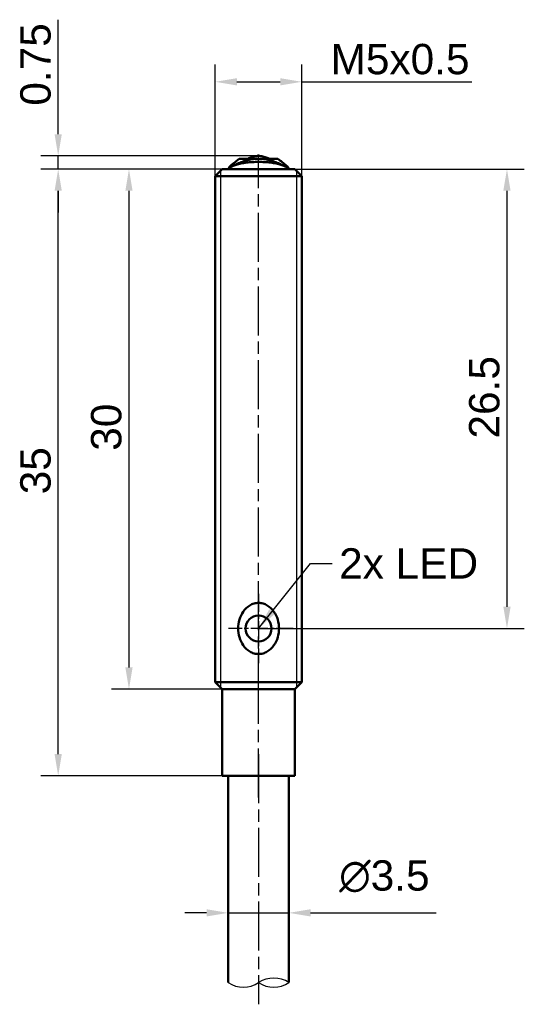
# Model space of a CAD drawing. Header units: millimetres. Extents: x 29.2 to 58.3, y 12.6 to 69.4.
import ezdxf

# ---------------------------------------------------------------- set-up
doc = ezdxf.new("R2010")
doc.units = ezdxf.units.MM
doc.header["$LTSCALE"] = 0.5
doc.linetypes.add('CHAIN', pattern=[0.3543, 0.2362, -0.0295, 0.0591, -0.0295])
for name, color, linetype, lineweight in [('Bemaßungen(DIN)', 179, 'Continuous', 25), ('Gewinde(DIN)', 179, 'Continuous', 25), ('Mittellinie(DIN)', 179, 'CHAIN', 25), ('Mittelpunktmarkierung(DIN)', 179, 'Continuous', 25), ('Sichtbare Kanten(DIN)', 179, 'Continuous', 50), ('Skizziergeometrie(DIN)', 179, 'Continuous', 50), ('Symbole(DIN)', 179, 'Continuous', 25)]:
    doc.layers.add(name, color=color, linetype=linetype, lineweight=lineweight)
doc.styles.add('STANDARD-BSI~0', font='arial.ttf')
doc.dimstyles.new('Katalogzeichnungen', dxfattribs={"dimscale": 0.5, "dimtxt": 3.5, "dimasz": 2.5, "dimexe": 2, "dimexo": 0, "dimgap": 0.8, "dimtad": 1, "dimrnd": 1e-08, "dimdsep": 46, "dimtxsty": 'STANDARD-BSI~0', "dimcen": 0.09, "dimdle": 10, "dimclrd": 250, "dimclre": 250, "dimclrt": 250, "dimazin": 2, "dimtfac": 1, "dimtmove": 0, "dimatfit": 3, "dimfxl": 1, "dimtolj": 1, "dimtzin": 0, "dimlwd": 25, "dimlwe": 25, "dimarcsym": 0})
doc.dimstyles.new('Katalogzeichnungen$7', dxfattribs={"dimscale": 0.5, "dimtxt": 3.5, "dimasz": 2.5, "dimexe": 2, "dimexo": 0, "dimgap": 0.8, "dimtad": 1, "dimrnd": 1e-08, "dimdsep": 46, "dimtxsty": 'STANDARD-BSI~0', "dimcen": 0.09, "dimdle": 10, "dimclrd": 179, "dimclre": 250, "dimclrt": 250, "dimazin": 2, "dimtfac": 1, "dimtmove": 0, "dimatfit": 3, "dimfxl": 1, "dimtolj": 1, "dimtzin": 0, "dimlwd": 25, "dimlwe": 25, "dimarcsym": 0})

# ---------------------------------------------------------------- blocks, each defined once
blk = doc.blocks.new('*D4')
at = {"layer": 'Bemaßungen(DIN)', "color": 250, "linetype": 'Continuous', "lineweight": 25}
for p, q in [((45.045, 60.741), (58.267, 60.741)), ((57.267, 59.491), (57.267, 35.491)), ((42.945, 34.241), (58.267, 34.241))]:
    blk.add_line(p, q, dxfattribs=at)
at = {"layer": 'Bemaßungen(DIN)', "color": 250, "linetype": 'Continuous'}
for points in [[(57.058, 59.491), (57.475, 59.491), (57.267, 60.741)], [(57.058, 35.491), (57.475, 35.491), (57.267, 34.241)]]:
    blk.add_solid(points, dxfattribs=at)
at = {"layer": 'Defpoints', "color": 0, "linetype": 'Continuous'}
for p in [(45.045, 60.741), (42.945, 34.241), (57.267, 34.241)]:
    blk.add_point(p, dxfattribs=at)
at = {"layer": 'Bemaßungen(DIN)', "color": 250, "linetype": 'Continuous', "lineweight": 25, "insert": (55.08, 45.197), "char_height": 1.75, "attachment_point": 1, "rotation": 90, "style": 'STANDARD-BSI~0'}
blk.add_mtext('\\A1;26.5', dxfattribs=at)
blk = doc.blocks.new('*D5')
at = {"layer": 'Bemaßungen(DIN)', "color": 250, "linetype": 'Continuous', "lineweight": 25}
for p, q in [((40.845, 60.741), (34.472, 60.741)), ((35.472, 59.491), (35.472, 31.991)), ((40.845, 30.741), (34.472, 30.741))]:
    blk.add_line(p, q, dxfattribs=at)
at = {"layer": 'Bemaßungen(DIN)', "color": 250, "linetype": 'Continuous'}
for points in [[(35.263, 59.491), (35.68, 59.491), (35.472, 60.741)], [(35.263, 31.991), (35.68, 31.991), (35.472, 30.741)]]:
    blk.add_solid(points, dxfattribs=at)
at = {"layer": 'Defpoints', "color": 0, "linetype": 'Continuous'}
for p in [(40.845, 60.741), (35.472, 30.741), (40.845, 30.741)]:
    blk.add_point(p, dxfattribs=at)
at = {"layer": 'Bemaßungen(DIN)', "color": 250, "linetype": 'Continuous', "lineweight": 25, "insert": (33.284, 44.492), "char_height": 1.75, "attachment_point": 1, "rotation": 90, "style": 'STANDARD-BSI~0'}
blk.add_mtext('\\A1;30', dxfattribs=at)
blk = doc.blocks.new('*D6')
at = {"layer": 'Bemaßungen(DIN)', "color": 250, "linetype": 'Continuous', "lineweight": 25}
for p, q in [((40.845, 60.741), (30.391, 60.741)), ((31.391, 26.991), (31.391, 59.491)), ((40.845, 25.741), (30.391, 25.741))]:
    blk.add_line(p, q, dxfattribs=at)
at = {"layer": 'Bemaßungen(DIN)', "color": 250, "linetype": 'Continuous'}
for points in [[(31.183, 59.491), (31.599, 59.491), (31.391, 60.741)], [(31.183, 26.991), (31.599, 26.991), (31.391, 25.741)]]:
    blk.add_solid(points, dxfattribs=at)
at = {"layer": 'Defpoints', "color": 0, "linetype": 'Continuous'}
for p in [(31.391, 60.741), (40.845, 60.741), (40.845, 25.741)]:
    blk.add_point(p, dxfattribs=at)
at = {"layer": 'Bemaßungen(DIN)', "color": 250, "linetype": 'Continuous', "lineweight": 25, "insert": (29.203, 41.982), "char_height": 1.75, "attachment_point": 1, "rotation": 90, "style": 'STANDARD-BSI~0'}
blk.add_mtext('\\A1;35', dxfattribs=at)
blk = doc.blocks.new('*D7')
at = {"layer": 'Bemaßungen(DIN)', "color": 250, "linetype": 'Continuous', "lineweight": 25}
for p, q in [((31.391, 62.753), (31.391, 69.362)), ((42.945, 61.503), (30.391, 61.503)), ((31.391, 60.741), (31.391, 61.503)), ((40.845, 60.741), (30.391, 60.741)), ((31.391, 59.491), (31.391, 58.241))]:
    blk.add_line(p, q, dxfattribs=at)
at = {"layer": 'Bemaßungen(DIN)', "color": 250, "linetype": 'Continuous'}
for points in [[(31.183, 62.753), (31.599, 62.753), (31.391, 61.503)], [(31.183, 59.491), (31.599, 59.491), (31.391, 60.741)]]:
    blk.add_solid(points, dxfattribs=at)
at = {"layer": 'Defpoints', "color": 0, "linetype": 'Continuous'}
for p in [(31.391, 61.503), (42.945, 61.503), (40.845, 60.741)]:
    blk.add_point(p, dxfattribs=at)
at = {"layer": 'Bemaßungen(DIN)', "color": 250, "linetype": 'Continuous', "lineweight": 25, "insert": (29.204, 64.403), "char_height": 1.75, "attachment_point": 1, "rotation": 90, "style": 'STANDARD-BSI~0'}
blk.add_mtext('\\A1;0.75', dxfattribs=at)
blk = doc.blocks.new('*D8')
at = {"layer": 'Bemaßungen(DIN)', "color": 250, "linetype": 'Continuous', "lineweight": 25}
for p, q in [((40.445, 60.341), (40.445, 66.778)), ((45.445, 60.341), (45.445, 66.778)), ((41.695, 65.778), (44.195, 65.778)), ((45.445, 65.778), (55.233, 65.778))]:
    blk.add_line(p, q, dxfattribs=at)
at = {"layer": 'Bemaßungen(DIN)', "color": 250, "linetype": 'Continuous'}
for points in [[(41.695, 65.986), (41.695, 65.57), (40.445, 65.778)], [(44.195, 65.986), (44.195, 65.57), (45.445, 65.778)]]:
    blk.add_solid(points, dxfattribs=at)
at = {"layer": 'Defpoints', "color": 0, "linetype": 'Continuous'}
for p in [(45.445, 65.778), (40.445, 60.341), (45.445, 60.341)]:
    blk.add_point(p, dxfattribs=at)
at = {"layer": 'Bemaßungen(DIN)', "color": 250, "linetype": 'Continuous', "lineweight": 25, "insert": (47.095, 67.965), "char_height": 1.75, "attachment_point": 1, "style": 'STANDARD-BSI~0'}
blk.add_mtext('\\A1;\\fArial|b0|i0;\\H1.7500;M5x0.5', dxfattribs=at)
blk = doc.blocks.new('*D9')
at = {"layer": 'Bemaßungen(DIN)', "color": 250, "linetype": 'Continuous', "lineweight": 25}
for p, q in [((39.945, 17.834), (38.695, 17.834)), ((41.195, 17.834), (44.695, 17.834)), ((45.945, 17.834), (53.186, 17.834))]:
    blk.add_line(p, q, dxfattribs=at)
at = {"layer": 'Bemaßungen(DIN)', "color": 250, "linetype": 'Continuous'}
for points in [[(39.945, 18.043), (39.945, 17.626), (41.195, 17.834)], [(45.945, 18.043), (45.945, 17.626), (44.695, 17.834)]]:
    blk.add_solid(points, dxfattribs=at)
at = {"layer": 'Defpoints', "color": 0, "linetype": 'Continuous'}
for p in [(41.195, 19.796), (44.695, 19.796), (44.695, 17.834)]:
    blk.add_point(p, dxfattribs=at)
at = {"layer": 'Bemaßungen(DIN)', "color": 250, "linetype": 'Continuous', "lineweight": 25, "insert": (47.595, 20.867), "char_height": 1.75, "attachment_point": 1, "style": 'STANDARD-BSI~0'}
blk.add_mtext('\\A1;\\fAIGDT|b0|i0;\\H1.7500;n\\fArial|b0|i0;\\H1.7500;3.5', dxfattribs=at)

msp = doc.modelspace()

# ---------------------------------------------------------------- linework, layer by layer
at = {"layer": 'Gewinde(DIN)'}
for p, q in [((40.746, 60.642), (40.746, 30.84)), ((45.144, 30.84), (45.144, 60.642))]:
    msp.add_line(p, q, dxfattribs=at)
at = {"layer": 'Mittellinie(DIN)', "linetype": 'CHAIN', "ltscale": 23.990969}
for p, q in [((42.945, 29.891), (42.945, 61.591)), ((42.945, 24.491), (42.945, 31.991)), ((42.945, 26.991), (42.945, 12.559))]:
    msp.add_line(p, q, dxfattribs=at)
at = {"layer": 'Mittelpunktmarkierung(DIN)', "linetype": 'CHAIN', "ltscale": 8.88956}
msp.add_line((42.945, 36.241), (42.945, 32.241), dxfattribs=at)
at = {"layer": 'Mittelpunktmarkierung(DIN)', "linetype": 'CHAIN', "ltscale": 8.315741}
msp.add_line((44.945, 34.241), (41.203, 34.241), dxfattribs=at)
at = {"layer": 'Sichtbare Kanten(DIN)'}
for p, q in [((41.833, 61.341), (42.233, 61.341)), ((42.233, 61.341), (43.657, 61.341)), ((43.657, 61.341), (44.057, 61.341)), ((40.845, 60.741), (40.445, 60.341)), ((45.445, 60.341), (40.445, 60.341)), ((40.445, 31.141), (40.445, 60.341)), ((40.845, 60.741), (45.045, 60.741)), ((45.045, 60.741), (45.445, 60.341)), ((45.445, 31.141), (45.445, 60.341)), ((45.445, 31.141), (40.445, 31.141)), ((40.845, 30.741), (40.445, 31.141)), ((40.845, 30.741), (45.045, 30.741)), ((40.845, 25.741), (40.845, 30.741)), ((45.045, 30.741), (45.445, 31.141)), ((45.045, 25.741), (45.045, 30.741)), ((40.845, 25.741), (45.045, 25.741)), ((41.195, 25.741), (41.195, 13.809)), ((44.695, 25.741), (44.695, 13.809))]:
    msp.add_line(p, q, dxfattribs=at)
for start, end in [(90, 270), (270, 90)]:
    msp.add_arc((42.945, 34.241), 0.75, start, end, dxfattribs=at)
for centre, major_axis, start_param, end_param in [((42.065, 61.241), (0.275, 0), 0.208129, 0.339768), ((43.825, 61.241), (-0.275, 0), 5.94341, 6.075056)]:
    msp.add_ellipse(centre, major_axis=major_axis, ratio=0.36397, start_param=start_param, end_param=end_param, dxfattribs=at)
for points, knots in [([(42.945, 61.503), (42.903, 61.503), (42.862, 61.499), (42.778, 61.486), (42.737, 61.476), (42.653, 61.454), (42.612, 61.442), (42.528, 61.415), (42.487, 61.401), (42.403, 61.372), (42.362, 61.357), (42.32, 61.341)], [0, 0, 0, 0, 0.19807, 0.19807, 0.3961401, 0.3961401, 0.5942101, 0.5942101, 0.7922802, 0.7922802, 0.9903502, 0.9903502, 0.9903502, 0.9903502]), ([(42.945, 61.503), (42.987, 61.503), (43.028, 61.499), (43.112, 61.486), (43.153, 61.476), (43.237, 61.454), (43.278, 61.442), (43.362, 61.415), (43.403, 61.401), (43.487, 61.372), (43.528, 61.357), (43.57, 61.341)], [0, 0, 0, 0, 0.19807, 0.19807, 0.3961401, 0.3961401, 0.5942101, 0.5942101, 0.7922802, 0.7922802, 0.9903502, 0.9903502, 0.9903502, 0.9903502]), ([(41.222, 60.741), (41.222, 60.744), (41.222, 60.747), (41.222, 60.75), (41.222, 60.757), (41.222, 60.763), (41.223, 60.769), (41.223, 60.774), (41.223, 60.779), (41.223, 60.783), (41.224, 60.788), (41.224, 60.791), (41.225, 60.794), (41.225, 60.797), (41.225, 60.8), (41.226, 60.801)], [0.2629249, 0.2629249, 0.2629249, 0.2629249, 0.3333333, 0.3333333, 0.3333333, 0.5, 0.5, 0.5, 0.6666667, 0.6666667, 0.6666667, 0.8333333, 0.8333333, 0.8333333, 1, 1, 1, 1]), ([(41.224, 60.741), (41.224, 60.743), (41.225, 60.744), (41.225, 60.745), (41.23, 60.76), (41.238, 60.774), (41.249, 60.789), (41.261, 60.803), (41.276, 60.817), (41.294, 60.832), (41.312, 60.846), (41.333, 60.861), (41.358, 60.875), (41.382, 60.889), (41.41, 60.903), (41.44, 60.917), (41.471, 60.93), (41.504, 60.944), (41.54, 60.957), (41.576, 60.97), (41.615, 60.983), (41.656, 60.995), (41.697, 61.007), (41.741, 61.019), (41.786, 61.03), (41.832, 61.042), (41.88, 61.052), (41.929, 61.062), (41.979, 61.072), (42.03, 61.082), (42.083, 61.09), (42.135, 61.099), (42.19, 61.107), (42.245, 61.114), (42.3, 61.121), (42.357, 61.127), (42.414, 61.133), (42.471, 61.138), (42.53, 61.142), (42.588, 61.146), (42.647, 61.15), (42.706, 61.153), (42.766, 61.154), (42.825, 61.156), (42.885, 61.157), (42.945, 61.157)], [0.060252, 0.060252, 0.060252, 0.060252, 0.0666667, 0.0666667, 0.0666667, 0.1333333, 0.1333333, 0.1333333, 0.2, 0.2, 0.2, 0.2666667, 0.2666667, 0.2666667, 0.3333333, 0.3333333, 0.3333333, 0.4, 0.4, 0.4, 0.4666667, 0.4666667, 0.4666667, 0.5333333, 0.5333333, 0.5333333, 0.6, 0.6, 0.6, 0.6666667, 0.6666667, 0.6666667, 0.7333333, 0.7333333, 0.7333333, 0.8, 0.8, 0.8, 0.8666667, 0.8666667, 0.8666667, 0.9333333, 0.9333333, 0.9333333, 1, 1, 1, 1]), ([(42.945, 61.341), (42.842, 61.341), (42.739, 61.334), (42.534, 61.307), (42.431, 61.287), (42.226, 61.235), (42.123, 61.203), (41.918, 61.13), (41.815, 61.089), (41.609, 60.999), (41.507, 60.951), (41.404, 60.899)], [0, 0, 0, 0, 0.1595951, 0.1595951, 0.3191902, 0.3191902, 0.4787853, 0.4787853, 0.6383804, 0.6383804, 0.7979755, 0.7979755, 0.7979755, 0.7979755]), ([(42.259, 61.337), (42.256, 61.339), (42.252, 61.34), (42.243, 61.341), (42.238, 61.341), (42.233, 61.341)], [0.000001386, 0.000001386, 0.000001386, 0.000001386, 0.001805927, 0.001805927, 0.003885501, 0.003885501, 0.003885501, 0.003885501]), ([(42.324, 61.275), (42.318, 61.281), (42.312, 61.288), (42.306, 61.295), (42.3, 61.301), (42.295, 61.308), (42.29, 61.313), (42.285, 61.319), (42.28, 61.324), (42.275, 61.328), (42.27, 61.332), (42.265, 61.335), (42.259, 61.337)], [0, 0, 0, 0, 0.25, 0.25, 0.25, 0.5, 0.5, 0.5, 0.75, 0.75, 0.75, 1, 1, 1, 1]), ([(42.945, 61.341), (43.048, 61.341), (43.15, 61.334), (43.356, 61.307), (43.459, 61.287), (43.664, 61.235), (43.767, 61.203), (43.972, 61.13), (44.075, 61.089), (44.281, 60.999), (44.383, 60.951), (44.486, 60.899)], [0, 0, 0, 0, 0.1595951, 0.1595951, 0.3191902, 0.3191902, 0.4787853, 0.4787853, 0.6383804, 0.6383804, 0.7979755, 0.7979755, 0.7979755, 0.7979755]), ([(42.945, 61.157), (43.005, 61.157), (43.065, 61.156), (43.124, 61.154), (43.184, 61.153), (43.243, 61.15), (43.302, 61.146), (43.36, 61.142), (43.418, 61.138), (43.476, 61.133), (43.533, 61.127), (43.59, 61.121), (43.645, 61.114), (43.7, 61.107), (43.755, 61.099), (43.807, 61.09), (43.86, 61.082), (43.911, 61.072), (43.961, 61.062), (44.01, 61.052), (44.058, 61.042), (44.104, 61.03), (44.149, 61.019), (44.193, 61.007), (44.234, 60.995), (44.275, 60.983), (44.314, 60.97), (44.35, 60.957), (44.386, 60.944), (44.419, 60.93), (44.45, 60.917), (44.48, 60.903), (44.508, 60.889), (44.532, 60.875), (44.557, 60.861), (44.578, 60.846), (44.596, 60.832), (44.614, 60.817), (44.629, 60.803), (44.64, 60.789), (44.652, 60.774), (44.66, 60.76), (44.665, 60.745), (44.665, 60.744), (44.666, 60.743), (44.666, 60.741)], [0, 0, 0, 0, 0.0666667, 0.0666667, 0.0666667, 0.1333333, 0.1333333, 0.1333333, 0.2, 0.2, 0.2, 0.2666667, 0.2666667, 0.2666667, 0.3333333, 0.3333333, 0.3333333, 0.4, 0.4, 0.4, 0.4666667, 0.4666667, 0.4666667, 0.5333333, 0.5333333, 0.5333333, 0.6, 0.6, 0.6, 0.6666667, 0.6666667, 0.6666667, 0.7333333, 0.7333333, 0.7333333, 0.8, 0.8, 0.8, 0.8666667, 0.8666667, 0.8666667, 0.9333333, 0.9333333, 0.9333333, 0.939748, 0.939748, 0.939748, 0.939748]), ([(43.566, 61.275), (43.572, 61.281), (43.578, 61.288), (43.584, 61.295), (43.59, 61.301), (43.595, 61.308), (43.6, 61.313), (43.605, 61.319), (43.61, 61.324), (43.615, 61.328), (43.62, 61.332), (43.625, 61.335), (43.631, 61.337)], [0, 0, 0, 0, 0.25, 0.25, 0.25, 0.5, 0.5, 0.5, 0.75, 0.75, 0.75, 1, 1, 1, 1]), ([(43.657, 61.341), (43.652, 61.341), (43.647, 61.341), (43.638, 61.34), (43.634, 61.339), (43.631, 61.337)], [-0.003885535, -0.003885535, -0.003885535, -0.003885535, -0.00180597, -0.00180597, -0.00000138, -0.00000138, -0.00000138, -0.00000138]), ([(44.664, 60.801), (44.665, 60.8), (44.665, 60.797), (44.665, 60.794), (44.666, 60.791), (44.666, 60.788), (44.666, 60.783), (44.667, 60.779), (44.667, 60.774), (44.667, 60.769), (44.667, 60.763), (44.668, 60.757), (44.668, 60.75), (44.668, 60.747), (44.668, 60.744), (44.668, 60.741)], [0, 0, 0, 0, 0.1666667, 0.1666667, 0.1666667, 0.3333333, 0.3333333, 0.3333333, 0.5, 0.5, 0.5, 0.6666667, 0.6666667, 0.6666667, 0.7370784, 0.7370784, 0.7370784, 0.7370784]), ([(42.945, 35.716), (43.032, 35.716), (43.12, 35.704), (43.291, 35.655), (43.373, 35.618), (43.603, 35.48), (43.734, 35.349), (43.924, 35.077), (44, 34.918), (44.101, 34.583), (44.124, 34.406), (44.124, 34.077), (44.101, 33.9), (44, 33.564), (43.924, 33.406), (43.734, 33.134), (43.603, 33.002), (43.373, 32.864), (43.291, 32.828), (43.12, 32.779), (43.032, 32.766), (42.858, 32.766), (42.77, 32.779), (42.599, 32.828), (42.517, 32.864), (42.287, 33.002), (42.156, 33.134), (41.966, 33.406), (41.89, 33.564), (41.789, 33.9), (41.766, 34.077), (41.766, 34.241), (41.766, 34.406), (41.789, 34.583), (41.89, 34.918), (41.966, 35.077), (42.156, 35.349), (42.287, 35.48), (42.517, 35.618), (42.599, 35.655), (42.77, 35.704), (42.858, 35.716), (42.945, 35.716)], [0.2036634, 0.2036634, 0.2036634, 0.2036634, 0.2298996, 0.2298996, 0.2561358, 0.2561358, 0.3086082, 0.3086082, 0.3579675, 0.3579675, 0.4073267, 0.4073267, 0.456686, 0.456686, 0.5060453, 0.5060453, 0.5585177, 0.5585177, 0.5847539, 0.5847539, 0.6109901, 0.6109901, 0.6372263, 0.6372263, 0.6634625, 0.6634625, 0.7159349, 0.7159349, 0.7652942, 0.7652942, 0.8146535, 0.8146535, 0.8146535, 0.8640127, 0.8640127, 0.913372, 0.913372, 0.9658444, 0.9658444, 0.9920806, 0.9920806, 1.0183168, 1.0183168, 1.0183168, 1.0183168])]:
    msp.add_open_spline(points, degree=3, knots=knots, dxfattribs=at)
for points in [[(41.226, 60.801), (41.24, 60.852), (41.281, 60.904), (41.346, 60.955)], [(41.346, 60.955), (41.509, 61.084), (41.671, 61.213), (41.833, 61.341)], [(44.057, 61.341), (44.219, 61.213), (44.381, 61.084), (44.544, 60.955)], [(44.544, 60.955), (44.609, 60.904), (44.65, 60.852), (44.664, 60.801)]]:
    msp.add_open_spline(points, degree=3, dxfattribs=at)
at = {"layer": 'Skizziergeometrie(DIN)', "lineweight": 25}
for centre, start, end in [((42.07, 15.127), 236.4322, 303.5678), ((43.82, 12.49), 56.4322, 123.5678), ((43.82, 15.127), 236.4322, 303.5678)]:
    msp.add_arc(centre, 1.582, start, end, dxfattribs=at)

# ---------------------------------------------------------------- texts
at = {"layer": 'Symbole(DIN)', "color": 250, "insert": (47.588, 38.868), "char_height": 1.75, "width": 8.01772, "attachment_point": 1, "style": 'STANDARD-BSI~0'}
msp.add_mtext('{\\fArial|b0|i0;2x LED}', dxfattribs=at)

# ---------------------------------------------------------------- dimensions: what is measured, and where the dimension line sits
at = {"layer": 'Bemaßungen(DIN)', "color": 250, "linetype": 'Continuous', "lineweight": 25}
for base, p1, p2, override, picture, middle in [((31.391, 61.503), (40.845, 60.741), (42.945, 61.503), {"dimgap": 0.8, "dimdec": 2, "dimlfac": 0.984509, "dimtol": 0, "dimlim": 0, "dimtp": 0, "dimtm": 0, "dimtdec": 2, "dimtofl": 1, "dimatfit": 1}, '*D7', (31.391, 66.683)), ((31.391, 60.741), (40.845, 25.741), (40.845, 60.741), {"dimgap": 0.8, "dimdec": 2, "dimtol": 0, "dimlim": 0, "dimtp": 0, "dimtm": 0, "dimtdec": 2, "dimtofl": 0, "dimatfit": 1}, '*D6', (31.391, 43.241)), ((35.472, 30.741), (40.845, 60.741), (40.845, 30.741), {"dimgap": 0.8, "dimdec": 2, "dimtol": 0, "dimlim": 0, "dimtp": 0, "dimtm": 0, "dimtdec": 2, "dimtofl": 0, "dimatfit": 1}, '*D5', (35.472, 45.741)), ((57.267, 34.241), (45.045, 60.741), (42.945, 34.241), {"dimgap": 0.8, "dimdec": 2, "dimtol": 0, "dimlim": 0, "dimtp": 0, "dimtm": 0, "dimtdec": 2, "dimtofl": 0, "dimatfit": 1}, '*D4', (57.267, 47.491))]:
    dim = msp.add_linear_dim(base=base, p1=p1, p2=p2, angle=90, dimstyle='Katalogzeichnungen', override=override, dxfattribs=at)
    dim.commit()
    dim.dimension.update_dxf_attribs({"geometry": picture, "text_midpoint": middle, "dimtype": 160})
dim = msp.add_linear_dim(base=(45.445, 65.778), p1=(40.445, 60.341), p2=(45.445, 60.341), text='\\fArial|b0|i0;\\H1.7500;M<>x0.5', dimstyle='Katalogzeichnungen', override={"dimgap": 0.8, "dimdec": 2, "dimtol": 0, "dimlim": 0, "dimtp": 0, "dimtm": 0, "dimtdec": 2, "dimtofl": 0, "dimatfit": 2}, dxfattribs=at)
dim.commit()
dim.dimension.update_dxf_attribs({"geometry": '*D8', "text_midpoint": (50.964, 65.778), "dimtype": 160})
dim = msp.add_linear_dim(base=(44.695, 17.834), p1=(41.195, 19.796), p2=(44.695, 19.796), angle=180, text='\\fAIGDT|b0|i0;\\H1.7500;n\\fArial|b0|i0;\\H1.7500;<>', dimstyle='Katalogzeichnungen', override={"dimgap": 0.8, "dimdec": 2, "dimse1": 1, "dimse2": 1, "dimtol": 0, "dimlim": 0, "dimtp": 0, "dimtm": 0, "dimtdec": 2, "dimtofl": 1, "dimatfit": 1}, dxfattribs=at)
dim.commit()
dim.dimension.update_dxf_attribs({"geometry": '*D9', "text_midpoint": (50.19, 17.834), "dimtype": 160})

# ---------------------------------------------------------------- leaders
at = {"layer": 'Symbole(DIN)', "color": 179, "linetype": 'Continuous', "lineweight": 25, "annotation_type": 0, "has_hookline": 1, "hookline_direction": 0, "text_width": 7.815}
msp.add_leader([(42.945, 34.241), (45.938, 37.993), (47.188, 37.993)], dimstyle='Katalogzeichnungen$7', override={"dimtad": 0}, dxfattribs=at)

doc.saveas('drawing.dxf')
